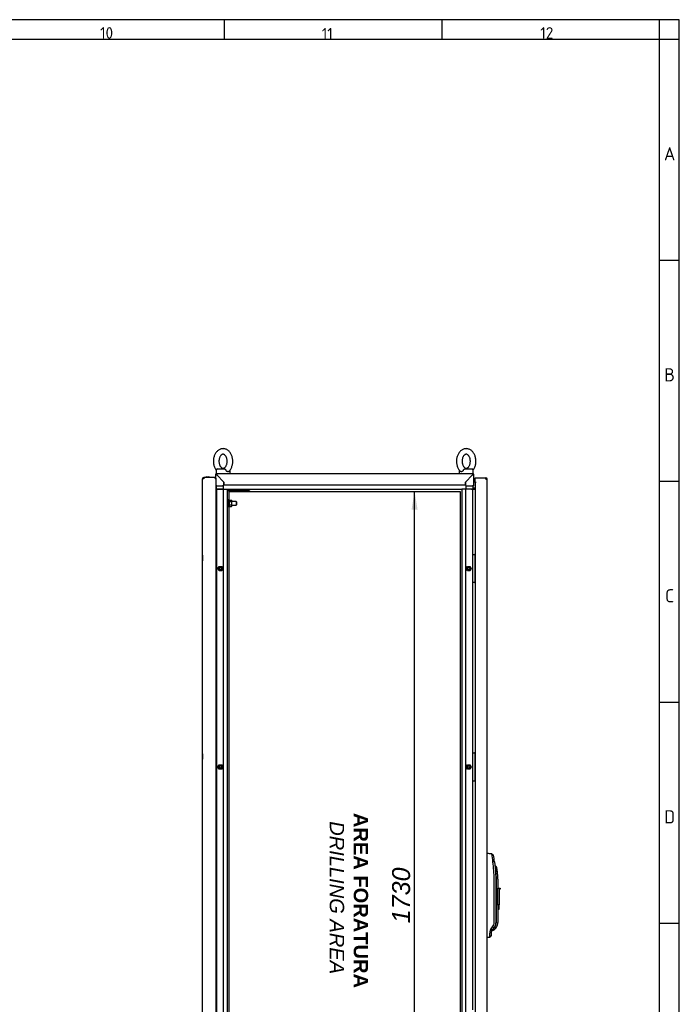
# Paper-space layout 'Layout1' of a CAD drawing. Extents: x 87 to 5769, y 148 to 4026.
# Tile 10 of 10: x 4356 to 5769, y 1917 to 4026. Entities that reach past the tile are written whole.
import ezdxf
from ezdxf.lldxf.tags import DXFTag

# ---------------------------------------------------------------- set-up
doc = ezdxf.new("R2010")
doc.units = 0
doc.header["$LTSCALE"] = 14.000014
doc.layers.get('0').update_dxf_attribs({"linetype": 'CONTINUOUS'})
for name, color, linetype in [('_TRANSLATION', 7, 'CONTINUOUS'), ('AE00100_03', 7, 'CONTINUOUS'), ('AE00198_03', 7, 'CONTINUOUS'), ('AE00217_25', 7, 'CONTINUOUS'), ('AE00219_00', 7, 'CONTINUOUS'), ('AE00219_03', 7, 'CONTINUOUS'), ('AE00224_00', 7, 'CONTINUOUS'), ('AE00368_00', 7, 'CONTINUOUS'), ('AE00500_10', 7, 'CONTINUOUS'), ('AE00715_01', 7, 'CONTINUOUS'), ('AE00992_10', 7, 'CONTINUOUS'), ('DEFAULT', 7, 'CONTINUOUS'), ('DV3__TRANSLATION', 7, 'CONTINUOUS'), ('F0000000_08', 7, 'CONTINUOUS'), ('F0000001_47', 7, 'CONTINUOUS'), ('F0000001_64', 7, 'CONTINUOUS'), ('M0000000_06', 7, 'CONTINUOUS'), ('M0000000_29', 7, 'CONTINUOUS'), ('M0000000_39', 7, 'CONTINUOUS'), ('M0000000_54', 7, 'CONTINUOUS'), ('M0000000_58', 7, 'CONTINUOUS'), ('M0000000_70', 7, 'CONTINUOUS')]:
    doc.layers.add(name, color=color, linetype=linetype)
doc.styles.add('SEACAD_ARIAL', font='arial.ttf')
doc.styles.add('SEACAD_ARIALI', font='ariali.ttf')
tags = doc.linetypes.add('CENTER2', pattern=[28.575, 19.05, -3.175, 3.175, -3.175]).pattern_tags.tags
tags[10:11] = [DXFTag(74, 4), DXFTag(75, 0), DXFTag(340, '0'), DXFTag(46, 0.0), DXFTag(50, 0.0), DXFTag(44, 0.0), DXFTag(45, 0.0)]
tags[8:9] = [DXFTag(74, 4), DXFTag(75, 0), DXFTag(340, '0'), DXFTag(46, 0.0), DXFTag(50, 0.0), DXFTag(44, 0.0), DXFTag(45, 0.0)]
tags[6:7] = [DXFTag(74, 4), DXFTag(75, 0), DXFTag(340, '0'), DXFTag(46, 0.0), DXFTag(50, 0.0), DXFTag(44, 0.0), DXFTag(45, 0.0)]
tags[4:5] = [DXFTag(74, 4), DXFTag(75, 0), DXFTag(340, '0'), DXFTag(46, 0.0), DXFTag(50, 0.0), DXFTag(44, 0.0), DXFTag(45, 0.0)]
doc.dimstyles.new('ISO', dxfattribs={"dimtxt": 16.5, "dimasz": 16.5, "dimexe": 8.25, "dimexo": 8.25, "dimgap": 4.125, "dimtad": 1, "dimdec": 1, "dimtxsty": 'SEACAD_ARIAL', "dimblk1": '_SE_FILLED', "dimblk2": '_SE_FILLED', "dimsah": 1, "dimcen": 8.25, "dimazin": 3, "dimtfac": 0.7, "dimtdec": 3, "dimtmove": 0, "dimatfit": 3})

# ---------------------------------------------------------------- blocks, each defined once
blk = doc.blocks.new('DMBLK124')
at = {"layer": '_TRANSLATION', "linetype": 'CONTINUOUS'}
for points in [[(5208.5, 2976.7), (5202.1, 3015.2), (5195.6, 2976.7)], [(5208.5, 1323.7), (5195.6, 1323.7), (5202.1, 1285.2)]]:
    blk.add_hatch(color=7, dxfattribs=at).paths.add_polyline_path(points)
at = {"layer": '_TRANSLATION', "color": 7, "linetype": 'CONTINUOUS'}
for p, q in [((4823.9, 3015.2), (5221.3, 3015.2)), ((5202.1, 1285.2), (5202.1, 3015.2)), ((4823.9, 1285.2), (5221.3, 1285.2))]:
    blk.add_line(p, q, dxfattribs=at)
at = {"layer": '_TRANSLATION', "color": 7, "linetype": 'CONTINUOUS', "style": 'SEACAD_ARIALI'}
blk.add_text('1730', height=38.5, rotation=90, dxfattribs=at).set_placement((5192.4, 2090.3))
blk = doc.blocks.new('_SE_FILLED')
at = {"color": 0}
blk.add_line((0, 0), (-1, 0), dxfattribs=at)
blk.add_solid([(0, 0), (-1, -0.1665), (-1, 0.1665), (0, 0)], dxfattribs=at)

psp = doc.layouts.get("Layout1")

# ---------------------------------------------------------------- linework, layer by layer
at = {"color": 7, "linetype": 'CONTINUOUS'}
for p, q in [((5769.29, 4026.24), (87.28, 4026.24)), ((4794.02, 4026.24), (4794.02, 3983.84)), ((5260.46, 4026.24), (5260.46, 3983.84)), ((5769.29, 153.43), (5769.29, 4026.24)), ((5769.29, 3510.34), (5726.89, 3510.34)), ((5769.29, 3036.84), (5726.89, 3036.84)), ((5769.29, 2563.34), (5726.89, 2563.34)), ((5769.29, 2089.84), (5726.89, 2089.84))]:
    psp.add_line(p, q, dxfattribs=at)
at = {"layer": 'AE00100_03', "color": 7, "linetype": 'CONTINUOUS'}
psp.add_line((4756, 3046.52), (4761.4, 3046.52), dxfattribs=at)
for centre, start, end in [((4756, 3045.22), 90, 180), ((4761.4, 3045.22), 0, 90)]:
    psp.add_arc(centre, 1.3, start, end, dxfattribs=at)
at = {"layer": 'AE00198_03', "color": 7, "linetype": 'CONTINUOUS'}
for p, q in [((5331.9, 2877.97), (5331.2, 2877.97)), ((5331.9, 2867.47), (5331.9, 2877.97)), ((5331.2, 2867.47), (5331.9, 2867.47)), ((5331.9, 2832.97), (5331.2, 2832.97)), ((5331.9, 2822.47), (5331.9, 2832.97)), ((5331.2, 2822.47), (5331.9, 2822.47)), ((5331.9, 2452.97), (5331.2, 2452.97)), ((5331.9, 2442.47), (5331.9, 2452.97)), ((5331.2, 2442.47), (5331.9, 2442.47)), ((5331.9, 2407.97), (5331.2, 2407.97)), ((5331.9, 2397.47), (5331.9, 2407.97)), ((5331.2, 2397.47), (5331.9, 2397.47))]:
    psp.add_line(p, q, dxfattribs=at)
at = {"layer": 'AE00217_25', "color": 7, "linetype": 'CONTINUOUS'}
for p, q in [((4803.2, 2994.22), (4801.2, 2994.22)), ((4801.2, 2986.22), (4803.2, 2986.22)), ((4819.42, 2994.22), (4810.7, 2994.22)), ((4810.7, 2986.22), (4819.42, 2986.22)), ((4819.42, 2994.22), (4819.42, 2986.22)), ((4820.7, 2993.54), (4819.42, 2994.22)), ((4819.42, 2986.22), (4820.7, 2986.9)), ((4820.7, 2993.54), (4820.7, 2986.9))]:
    psp.add_line(p, q, dxfattribs=at)
at = {"layer": 'AE00219_00', "color": 7, "linetype": 'CONTINUOUS'}
for p, q in [((4809.24, 3017.22), (4808.7, 3016.72)), ((4808.7, 3016.72), (4820.7, 3016.72)), ((4808.7, 3016.72), (4808.7, 3016.22)), ((4811.7, 3020.22), (4811.7, 3019.72)), ((4817.7, 3019.72), (4817.7, 3020.22)), ((4820.7, 3016.72), (4820.16, 3017.22)), ((4820.7, 3016.22), (4820.7, 3016.72)), ((4834.24, 3017.22), (4833.7, 3016.72)), ((4833.7, 3016.72), (4845.7, 3016.72)), ((4833.7, 3016.72), (4833.7, 3016.22)), ((4836.7, 3020.22), (4836.7, 3019.72)), ((4842.7, 3019.72), (4842.7, 3020.22)), ((4845.7, 3016.72), (4845.16, 3017.22)), ((4845.7, 3016.22), (4845.7, 3016.72)), ((4808.7, 3016.22), (4820.7, 3016.22)), ((4833.7, 3016.22), (4845.7, 3016.22))]:
    psp.add_line(p, q, dxfattribs=at)
at = {"layer": 'AE00219_03', "color": 7, "linetype": 'CONTINUOUS'}
for p, q in [((4747.5, 2878.72), (4747.5, 2866.72)), ((4747.7, 2878.72), (4747.5, 2878.72)), ((4747.5, 2866.72), (4747.7, 2866.72)), ((4747.5, 2453.72), (4747.5, 2441.72)), ((4747.7, 2453.72), (4747.5, 2453.72)), ((4747.5, 2441.72), (4747.7, 2441.72))]:
    psp.add_line(p, q, dxfattribs=at)
at = {"layer": 'AE00224_00', "color": 7, "linetype": 'CONTINUOUS'}
for p, q in [((4803.2, 2981.72), (4803.2, 2998.72)), ((4804.7, 2998.72), (4803.2, 2998.72)), ((4804.7, 2981.72), (4804.7, 2998.72)), ((4805.7, 2996.22), (4804.7, 2998.72)), ((4805.7, 2997.15), (4809.65, 2997.15)), ((4805.7, 2995.42), (4805.7, 2997.15)), ((4805.7, 2993.68), (4805.7, 2995.42)), ((4810.7, 2995.71), (4809.65, 2997.15)), ((4810.7, 2984.73), (4810.7, 2995.71)), ((4803.2, 2981.72), (4804.7, 2981.72)), ((4804.7, 2981.72), (4805.7, 2984.22)), ((4805.7, 2993.68), (4809.65, 2993.68)), ((4805.7, 2990.22), (4805.7, 2993.68)), ((4805.7, 2986.76), (4805.7, 2990.22)), ((4805.7, 2986.76), (4809.65, 2986.76)), ((4805.7, 2985.02), (4805.7, 2986.76)), ((4805.7, 2983.29), (4805.7, 2985.02)), ((4805.7, 2983.29), (4809.65, 2983.29)), ((4809.65, 2983.29), (4810.7, 2984.73))]:
    psp.add_line(p, q, dxfattribs=at)
for points, knots in [([(4809.65, 2993.68), (4810.06, 2994.24), (4810.33, 2994.81), (4810.33, 2995.56), (4810.32, 2995.71), (4810.25, 2996), (4810.21, 2996.15), (4810.03, 2996.58), (4809.86, 2996.87), (4809.65, 2997.15)], [0, 0, 0, 0, 0.5, 0.5, 0.625, 0.625, 0.75, 0.75, 1, 1, 1, 1]), ([(4809.65, 2986.76), (4809.85, 2987.31), (4810.03, 2987.88), (4810.26, 2989.04), (4810.33, 2989.62), (4810.33, 2990.51), (4810.32, 2990.81), (4810.25, 2991.4), (4810.21, 2991.69), (4810.03, 2992.56), (4809.86, 2993.13), (4809.65, 2993.68)], [0, 0, 0, 0, 0.25, 0.25, 0.5, 0.5, 0.625, 0.625, 0.75, 0.75, 1, 1, 1, 1]), ([(4809.65, 2983.29), (4810.06, 2983.85), (4810.33, 2984.42), (4810.33, 2985.16), (4810.32, 2985.32), (4810.25, 2985.61), (4810.21, 2985.76), (4810.03, 2986.19), (4809.86, 2986.48), (4809.65, 2986.76)], [0, 0, 0, 0, 0.5, 0.5, 0.625, 0.625, 0.75, 0.75, 1, 1, 1, 1])]:
    psp.add_open_spline(points, degree=3, knots=knots, dxfattribs=at)
at = {"layer": 'AE00368_00', "color": 7, "linetype": 'CONTINUOUS'}
for p, q in [((4804.5, 3020.22), (4804.5, 3019.72)), ((4824.9, 3019.72), (4824.9, 3020.22)), ((4829.5, 3020.22), (4829.5, 3019.72)), ((4846.67, 3019.72), (4849.9, 3019.72)), ((4849.9, 3019.72), (4849.9, 3020.22))]:
    psp.add_line(p, q, dxfattribs=at)
for centre, start, end in [((4808.3, 3020.42), 270, 343.39845), ((4821.1, 3020.42), 196.60155, 270), ((4833.3, 3020.42), 270, 343.39845), ((4846.1, 3020.42), 196.60155, 270)]:
    psp.add_arc(centre, 0.7, start, end, dxfattribs=at)
at = {"layer": 'AE00500_10', "color": 7, "linetype": 'CONTINUOUS'}
for p, q in [((4777.2, 2877.42), (4777.7, 2877.42)), ((4777.7, 2868.02), (4777.2, 2868.02)), ((4780.79, 2850.25), (4783.47, 2854.9)), ((4783.47, 2845.55), (4780.79, 2850.2)), ((4781.87, 2850.22), (4784.03, 2853.97)), ((4784.03, 2846.47), (4781.87, 2850.22)), ((4783.52, 2854.92), (4788.88, 2854.92)), ((4784.03, 2853.97), (4788.37, 2853.97)), ((4788.37, 2853.97), (4790.53, 2850.22)), ((4790.53, 2850.22), (4788.37, 2846.47)), ((4788.93, 2854.9), (4791.61, 2850.25)), ((4791.61, 2850.2), (4788.93, 2845.55)), ((5312.79, 2850.25), (5315.47, 2854.9)), ((5315.47, 2845.55), (5312.79, 2850.2)), ((5313.87, 2850.22), (5316.03, 2853.97)), ((5316.03, 2846.47), (5313.87, 2850.22)), ((5315.52, 2854.92), (5320.88, 2854.92)), ((5316.03, 2853.97), (5320.37, 2853.97)), ((5320.37, 2853.97), (5322.53, 2850.22)), ((5322.53, 2850.22), (5320.37, 2846.47)), ((5320.93, 2854.9), (5323.61, 2850.25)), ((5323.61, 2850.2), (5320.93, 2845.55)), ((4777.2, 2832.42), (4777.7, 2832.42)), ((4788.88, 2845.52), (4783.52, 2845.52)), ((4788.37, 2846.47), (4784.03, 2846.47)), ((5320.88, 2845.52), (5315.52, 2845.52)), ((5320.37, 2846.47), (5316.03, 2846.47)), ((4777.7, 2823.02), (4777.2, 2823.02)), ((4777.2, 2452.42), (4777.7, 2452.42)), ((4777.7, 2443.02), (4777.2, 2443.02)), ((4780.79, 2425.25), (4783.47, 2429.9)), ((4781.87, 2425.22), (4784.03, 2428.97)), ((4783.52, 2429.92), (4788.88, 2429.92)), ((4784.03, 2428.97), (4788.37, 2428.97)), ((4788.37, 2428.97), (4790.53, 2425.22)), ((4788.93, 2429.9), (4791.61, 2425.25)), ((5312.79, 2425.25), (5315.47, 2429.9)), ((5313.87, 2425.22), (5316.03, 2428.97)), ((5315.52, 2429.92), (5320.88, 2429.92)), ((5316.03, 2428.97), (5320.37, 2428.97)), ((5320.37, 2428.97), (5322.53, 2425.22)), ((5320.93, 2429.9), (5323.61, 2425.25)), ((4777.2, 2407.42), (4777.7, 2407.42)), ((4783.47, 2420.55), (4780.79, 2425.2)), ((4784.03, 2421.47), (4781.87, 2425.22)), ((4788.88, 2420.52), (4783.52, 2420.52)), ((4788.37, 2421.47), (4784.03, 2421.47)), ((4790.53, 2425.22), (4788.37, 2421.47)), ((4791.61, 2425.2), (4788.93, 2420.55)), ((5315.47, 2420.55), (5312.79, 2425.2)), ((5316.03, 2421.47), (5313.87, 2425.22)), ((5320.88, 2420.52), (5315.52, 2420.52)), ((5320.37, 2421.47), (5316.03, 2421.47)), ((5322.53, 2425.22), (5320.37, 2421.47)), ((5323.61, 2425.2), (5320.93, 2420.55)), ((4777.7, 2398.02), (4777.2, 2398.02))]:
    psp.add_line(p, q, dxfattribs=at)
for centre in [(4786.2, 2850.22), (5318.2, 2850.22), (4786.2, 2425.22), (5318.2, 2425.22)]:
    psp.add_circle(centre, 2.46, dxfattribs=at)
for centre, radius, start, end in [((4780.83, 2850.22), 0.05, 150, 210), ((4786.2, 2850.22), 3, 75, 15), ((4783.52, 2854.87), 0.05, 90, 150), ((4788.88, 2854.87), 0.05, 30, 90), ((4791.57, 2850.22), 0.05, 330, 30), ((5312.83, 2850.22), 0.05, 150, 210), ((5318.2, 2850.22), 3, 75, 15), ((5315.52, 2854.87), 0.05, 90, 150), ((5320.88, 2854.87), 0.05, 30, 90), ((5323.57, 2850.22), 0.05, 330, 30), ((4783.52, 2845.57), 0.05, 210, 270), ((4788.88, 2845.57), 0.05, 270, 330), ((5315.52, 2845.57), 0.05, 210, 270), ((5320.88, 2845.57), 0.05, 270, 330), ((4786.2, 2425.22), 3, 75, 15), ((4783.52, 2429.87), 0.05, 90, 150), ((4788.88, 2429.87), 0.05, 30, 90), ((5318.2, 2425.22), 3, 75, 15), ((5315.52, 2429.87), 0.05, 90, 150), ((5320.88, 2429.87), 0.05, 30, 90), ((4780.83, 2425.22), 0.05, 150, 210), ((4783.52, 2420.57), 0.05, 210, 270), ((4788.88, 2420.57), 0.05, 270, 330), ((4791.57, 2425.22), 0.05, 330, 30), ((5312.83, 2425.22), 0.05, 150, 210), ((5315.52, 2420.57), 0.05, 210, 270), ((5320.88, 2420.57), 0.05, 270, 330), ((5323.57, 2425.22), 0.05, 330, 30)]:
    psp.add_arc(centre, radius, start, end, dxfattribs=at)
at = {"layer": 'AE00715_01', "color": 7, "linetype": 'CONTINUOUS'}
for p, q in [((4776.7, 3060.72), (4776.7, 3053.72)), ((4779.7, 3063.72), (4795, 3063.72)), ((4806.7, 3053.72), (4806.7, 3060.72)), ((5297.7, 3060.72), (5297.7, 3053.72)), ((5309.4, 3063.72), (5324.7, 3063.72)), ((5327.7, 3053.72), (5327.7, 3060.72)), ((4776.7, 3053.72), (4778, 3053.72)), ((4785.7, 3053.72), (4797.7, 3053.72)), ((5306.7, 3053.72), (5318.7, 3053.72)), ((5326.4, 3053.72), (5327.7, 3053.72))]:
    psp.add_line(p, q, dxfattribs=at)
for centre, start, end in [((4779.7, 3060.72), 90, 180), ((4803.7, 3060.72), 0, 10.76954), ((5300.7, 3060.72), 169.13292, 180), ((5324.7, 3060.72), 0, 90)]:
    psp.add_arc(centre, 3, start, end, dxfattribs=at)
for points, knots in [([(4791.7, 3107.22), (4791.04, 3107.2), (4789.62, 3107.15), (4787.16, 3106.66), (4784.56, 3105.7), (4782.07, 3104.31), (4779.75, 3102.53), (4777.63, 3100.36), (4775.75, 3097.84), (4774.12, 3095), (4772.8, 3091.9), (4771.8, 3088.6), (4771.13, 3085.14), (4770.82, 3081.61), (4770.86, 3078.04), (4771.25, 3074.51), (4772, 3071.06), (4773.09, 3067.76), (4774.52, 3064.65), (4775.83, 3062.56), (4776.63, 3061.45), (4776.78, 3061.24)], [0, 0, 0, 0, 0.03244993, 0.0816627, 0.13089294, 0.18055797, 0.23098116, 0.28231484, 0.33451998, 0.38740793, 0.44073212, 0.49427857, 0.54789014, 0.60153131, 0.65522054, 0.70900139, 0.76291181, 0.81699752, 0.87127341, 0.92567607, 0.93825658, 0.93825658, 0.93825658, 0.93825658]), ([(4804.18, 3058.51), (4804.95, 3059.3), (4806.26, 3060.66), (4808.11, 3063.32), (4809.65, 3066.21), (4810.89, 3069.38), (4811.81, 3072.72), (4812.38, 3076.2), (4812.61, 3079.75), (4812.47, 3083.32), (4811.99, 3086.83), (4811.15, 3090.25), (4809.97, 3093.5), (4808.45, 3096.54), (4806.62, 3099.31), (4804.49, 3101.74), (4802.12, 3103.78), (4799.53, 3105.37), (4796.83, 3106.49), (4794.14, 3107.12), (4792.55, 3107.19), (4791.7, 3107.22)], [0, 0, 0, 0, 0.050941, 0.1033419, 0.1563633, 0.2097599, 0.2633301, 0.3169471, 0.3705948, 0.4243005, 0.4781069, 0.5320562, 0.5861887, 0.6405065, 0.6949095, 0.7491704, 0.8029645, 0.8559345, 0.9078279, 0.9586123, 1, 1, 1, 1]), ([(5312.7, 3107.22), (5312.04, 3107.2), (5310.62, 3107.15), (5308.16, 3106.66), (5305.56, 3105.7), (5303.07, 3104.31), (5300.75, 3102.53), (5298.63, 3100.36), (5296.75, 3097.84), (5295.12, 3095), (5293.8, 3091.9), (5292.8, 3088.6), (5292.13, 3085.14), (5291.82, 3081.61), (5291.86, 3078.04), (5292.25, 3074.51), (5293, 3071.06), (5294.09, 3067.76), (5295.52, 3064.65), (5297.27, 3061.84), (5298.91, 3059.74), (5299.93, 3058.84), (5300.25, 3058.55)], [0, 0, 0, 0, 0.032445, 0.0816503, 0.1308731, 0.1805306, 0.2309462, 0.2822721, 0.3344693, 0.3873492, 0.4406653, 0.4942037, 0.5478071, 0.6014402, 0.6551213, 0.708894, 0.7627962, 0.8168737, 0.8711414, 0.9255358, 0.9798552, 1, 1, 1, 1]), ([(5327.62, 3061.24), (5328.12, 3061.9), (5329.21, 3063.52), (5330.65, 3066.21), (5331.89, 3069.38), (5332.81, 3072.72), (5333.38, 3076.2), (5333.61, 3079.75), (5333.47, 3083.32), (5332.99, 3086.83), (5332.15, 3090.25), (5330.97, 3093.5), (5329.45, 3096.54), (5327.62, 3099.31), (5325.49, 3101.74), (5323.12, 3103.78), (5320.53, 3105.37), (5317.83, 3106.49), (5315.14, 3107.12), (5313.55, 3107.19), (5312.7, 3107.22)], [0.06199318, 0.06199318, 0.06199318, 0.06199318, 0.10352877, 0.15653919, 0.20992461, 0.2634836, 0.31708951, 0.37072596, 0.42442047, 0.47821569, 0.53215375, 0.58627498, 0.64058147, 0.69497312, 0.74922267, 0.80300559, 0.85596448, 0.90784713, 0.95862088, 1, 1, 1, 1]), ([(4791.7, 3095.22), (4791.88, 3095.22), (4792.4, 3095.19), (4793.36, 3094.97), (4794.57, 3094.36), (4795.81, 3093.4), (4797.04, 3092.05), (4798.18, 3090.3), (4799.14, 3088.25), (4799.88, 3085.95), (4800.37, 3083.46), (4800.59, 3080.87), (4800.52, 3078.25), (4800.16, 3075.7), (4799.54, 3073.3), (4798.68, 3071.13), (4797.64, 3069.25), (4796.48, 3067.72), (4795.26, 3066.56), (4794.04, 3065.77), (4792.85, 3065.32), (4791.65, 3065.16), (4790.44, 3065.34), (4789.18, 3065.87), (4787.93, 3066.73), (4786.68, 3067.99), (4785.51, 3069.65), (4784.49, 3071.63), (4783.69, 3073.87), (4783.13, 3076.32), (4782.84, 3078.89), (4782.84, 3081.51), (4783.12, 3084.09), (4783.68, 3086.54), (4784.48, 3088.77), (4785.47, 3090.73), (4786.61, 3092.36), (4787.82, 3093.61), (4789.05, 3094.5), (4790.24, 3095.03), (4791.12, 3095.21), (4791.58, 3095.22), (4791.7, 3095.22)], [0, 0, 0, 0, 0.0121991, 0.0411948, 0.0670538, 0.091493, 0.117508, 0.1428604, 0.1680318, 0.1931992, 0.2184378, 0.2437498, 0.2690926, 0.2943994, 0.3195914, 0.3446249, 0.3694973, 0.3942866, 0.4191455, 0.4444383, 0.4708991, 0.4998777, 0.5332319, 0.559734, 0.584479, 0.6108374, 0.6363064, 0.6614955, 0.6866547, 0.7118719, 0.7371678, 0.7625081, 0.7878346, 0.8130617, 0.8381387, 0.8630496, 0.8878464, 0.9126646, 0.9377922, 0.9638507, 0.9920002, 1, 1, 1, 1]), ([(5312.7, 3095.22), (5312.88, 3095.22), (5313.4, 3095.19), (5314.36, 3094.97), (5315.57, 3094.36), (5316.81, 3093.4), (5318.04, 3092.05), (5319.18, 3090.3), (5320.14, 3088.25), (5320.88, 3085.95), (5321.37, 3083.46), (5321.59, 3080.87), (5321.52, 3078.25), (5321.16, 3075.7), (5320.54, 3073.3), (5319.68, 3071.13), (5318.64, 3069.25), (5317.48, 3067.72), (5316.26, 3066.56), (5315.04, 3065.77), (5313.85, 3065.32), (5312.65, 3065.16), (5311.44, 3065.34), (5310.18, 3065.87), (5308.93, 3066.73), (5307.68, 3067.99), (5306.51, 3069.65), (5305.49, 3071.63), (5304.69, 3073.87), (5304.13, 3076.32), (5303.84, 3078.89), (5303.84, 3081.51), (5304.12, 3084.09), (5304.68, 3086.54), (5305.48, 3088.77), (5306.47, 3090.73), (5307.61, 3092.36), (5308.82, 3093.61), (5310.05, 3094.5), (5311.24, 3095.03), (5312.12, 3095.21), (5312.58, 3095.22), (5312.7, 3095.22)], [0, 0, 0, 0, 0.0121991, 0.0411948, 0.0670538, 0.091493, 0.117508, 0.1428604, 0.1680318, 0.1931992, 0.2184378, 0.2437498, 0.2690926, 0.2943994, 0.3195914, 0.3446249, 0.3694973, 0.3942866, 0.4191455, 0.4444383, 0.4708991, 0.4998777, 0.5332319, 0.559734, 0.584479, 0.6108374, 0.6363064, 0.6614955, 0.6866547, 0.7118719, 0.7371678, 0.7625081, 0.7878346, 0.8130617, 0.8381387, 0.8630496, 0.8878464, 0.9126646, 0.9377922, 0.9638507, 0.9920002, 1, 1, 1, 1]), ([(4795, 3063.72), (4795.13, 3063.72), (4795.26, 3063.7), (4795.52, 3063.62), (4795.65, 3063.56), (4795.92, 3063.4), (4796.04, 3063.3), (4796.3, 3063.07), (4796.44, 3062.94), (4796.7, 3062.65), (4796.83, 3062.5), (4797.08, 3062.17), (4797.21, 3062), (4797.57, 3061.47), (4797.81, 3061.1), (4798.01, 3060.72)], [0, 0, 0, 0, 0.125, 0.125, 0.25, 0.25, 0.375, 0.375, 0.5, 0.5, 0.625, 0.625, 0.75, 0.75, 1, 1, 1, 1]), ([(4804.18, 3058.5), (4804.06, 3058.39), (4803.94, 3058.29), (4803.67, 3058.11), (4803.52, 3058.03), (4803.2, 3057.9), (4803.03, 3057.85), (4802.68, 3057.79), (4802.49, 3057.77), (4802.12, 3057.77), (4801.93, 3057.79), (4801.54, 3057.85), (4801.34, 3057.9), (4800.95, 3058.03), (4800.75, 3058.11), (4800.35, 3058.3), (4800.16, 3058.41), (4799.57, 3058.8), (4799.21, 3059.11), (4798.71, 3059.66), (4798.55, 3059.86), (4798.26, 3060.28), (4798.13, 3060.49), (4798.01, 3060.72)], [0.25768848, 0.25768848, 0.25768848, 0.25768848, 0.3125, 0.3125, 0.375, 0.375, 0.4375, 0.4375, 0.5, 0.5, 0.5625, 0.5625, 0.625, 0.625, 0.6875, 0.6875, 0.75, 0.75, 0.875, 0.875, 0.9375, 0.9375, 1, 1, 1, 1]), ([(5306.39, 3060.72), (5306.15, 3060.27), (5305.86, 3059.85), (5305.2, 3059.11), (5304.83, 3058.8), (5304.25, 3058.42), (5304.05, 3058.3), (5303.66, 3058.11), (5303.46, 3058.03), (5303.06, 3057.9), (5302.86, 3057.85), (5302.47, 3057.79), (5302.28, 3057.77), (5301.91, 3057.77), (5301.73, 3057.79), (5301.38, 3057.85), (5301.21, 3057.9), (5300.89, 3058.03), (5300.73, 3058.11), (5300.46, 3058.29), (5300.33, 3058.4), (5300.21, 3058.51)], [0, 0, 0, 0, 0.125, 0.125, 0.25, 0.25, 0.3125, 0.3125, 0.375, 0.375, 0.4375, 0.4375, 0.5, 0.5, 0.5625, 0.5625, 0.625, 0.625, 0.6875, 0.6875, 0.74508711, 0.74508711, 0.74508711, 0.74508711]), ([(5306.39, 3060.72), (5306.59, 3061.1), (5306.82, 3061.47), (5307.19, 3062), (5307.32, 3062.17), (5307.57, 3062.49), (5307.7, 3062.65), (5307.96, 3062.94), (5308.09, 3063.07), (5308.35, 3063.3), (5308.48, 3063.4), (5308.74, 3063.56), (5308.87, 3063.62), (5309.13, 3063.7), (5309.27, 3063.72), (5309.4, 3063.72)], [0, 0, 0, 0, 0.25, 0.25, 0.375, 0.375, 0.5, 0.5, 0.625, 0.625, 0.75, 0.75, 0.875, 0.875, 1, 1, 1, 1])]:
    psp.add_open_spline(points, degree=3, knots=knots, dxfattribs=at)
at = {"layer": 'AE00992_10', "color": 7, "linetype": 'CONTINUOUS'}
for p, q in [((5357.45, 2239.72), (5357.76, 2239.71)), ((5367.62, 2239.36), (5371, 2236.47)), ((5373.35, 2222.29), (5369.94, 2221.79)), ((5373.35, 2222.29), (5375.35, 2202.75)), ((5374.99, 2214.06), (5374.2, 2214.06)), ((5377.93, 2211.62), (5374.99, 2214.06)), ((5375.35, 2202.75), (5375.36, 2201.21)), ((5375.36, 2201.21), (5375.84, 2184.72)), ((5379.47, 2201.56), (5376.49, 2201.21)), ((5372.5, 2092.39), (5372.5, 2184.72)), ((5375.84, 2184.72), (5375.84, 2092.39)), ((5377.45, 2092.34), (5377.45, 2184.72)), ((5380.45, 2184.72), (5380.45, 2165.73)), ((5380.45, 2165.73), (5382.95, 2165.73)), ((5380.45, 2129.73), (5380.45, 2165.73)), ((5382.95, 2165.73), (5382.95, 2163.73)), ((5382.95, 2165.73), (5385.45, 2165.73)), ((5382.95, 2163.73), (5382.95, 2129.73)), ((5385.45, 2163.73), (5382.95, 2163.73)), ((5385.45, 2165.73), (5385.45, 2163.73)), ((5380.45, 2129.01), (5380.45, 2129.73)), ((5382.95, 2129.73), (5380.45, 2129.73)), ((5380.45, 2129.01), (5380.45, 2092.34)), ((5380.45, 2120.73), (5382.95, 2120.73)), ((5382.95, 2120.73), (5382.95, 2129.73)), ((5366.45, 2071.37), (5363.05, 2069.57)), ((5364.73, 2076.01), (5366.21, 2078.52)), ((5367.45, 2074.37), (5364.73, 2076.01)), ((5366.21, 2078.52), (5369.22, 2082.54)), ((5368.95, 2076.37), (5366.21, 2078.52)), ((5366.45, 2071.37), (5366.45, 2064.49)), ((5367.35, 2074.06), (5367.45, 2074.06)), ((5368.95, 2076.37), (5367.45, 2074.37)), ((5367.45, 2074.06), (5372.57, 2076.18)), ((5371.96, 2080.4), (5368.95, 2076.37)), ((5371.96, 2080.4), (5369.22, 2082.54)), ((5371.29, 2079.51), (5372.21, 2080.07)), ((5372.2, 2080.73), (5371.96, 2080.4)), ((5374.59, 2078.2), (5372.57, 2076.18)), ((5376.88, 2080.94), (5374.59, 2078.2)), ((5357.76, 2060.73), (5357.45, 2060.72)), ((5366.45, 2064.49), (5363, 2060.92)), ((5363, 2060.92), (5363, 2060.91))]:
    psp.add_line(p, q, dxfattribs=at)
for centre, radius, start, end in [((5078.66, 2192.31), 292.77, 5.78029, 9.24847), ((5102.77, 2184.72), 273.18, 7.90425, 10.9191), ((5103.26, 2184.74), 269.24, 359.9947, 7.90951), ((5138.17, 2179.83), 239.28, 5.1262, 8.22455), ((5235.48, 2184.72), 141.97, 0, 6.66995), ((5235.48, 2184.72), 144.97, 6.66995, 10.69218), ((5235.48, 2184.72), 144.97, 0, 6.66995), ((5356.06, 2092.39), 16.44, 323.21101, 359.97779), ((5360.45, 2092.34), 17, 313.77084, 0), ((5360.45, 2092.34), 20, 325.22791, 0), ((5152.26, 2066.33), 210.81, 358.52886, 0.88139), ((5375.75, 2069.7), 12.7, 150.18963, 180.57021), ((5371.45, 2071.37), 5, 143.18881, 180.0006), ((5378, 2061.95), 19.02, 93.37958, 107.72511)]:
    psp.add_arc(centre, radius, start, end, dxfattribs=at)
for centre, major_axis, start_param, end_param in [((5357.14, 2222.22), (-501.44, 17.51), 4.6927123, 4.712389), ((5357.14, 2078.22), (-501.44, -17.51), 1.5707963, 1.5812581)]:
    psp.add_ellipse(centre, major_axis=major_axis, ratio=0.0348783, start_param=start_param, end_param=end_param, dxfattribs=at)
for points, degree, knots in [([(5375.84, 2092.39), (5375.85, 2089.28), (5374.91, 2086.27), (5373.97, 2083.27), (5372.2, 2080.73)], 2, [0, 0, 0, 0.5, 0.5, 1, 1, 1]), ([(5367.45, 2074.06), (5367.45, 2074.06), (5367.46, 2074.07), (5367.48, 2074.11), (5367.53, 2074.19), (5367.6, 2074.29), (5367.68, 2074.43), (5367.78, 2074.59), (5367.9, 2074.79), (5368.04, 2075.01), (5368.2, 2075.27), (5368.38, 2075.55), (5368.51, 2075.77), (5368.57, 2075.87)], 3, [0.50001523, 0.50001523, 0.50001523, 0.50001523, 0.54423666, 0.58862653, 0.63321161, 0.67801832, 0.72307269, 0.76840034, 0.8140264, 0.85997552, 0.90627186, 0.95293901, 1, 1, 1, 1])]:
    psp.add_open_spline(points, degree=degree, knots=knots, dxfattribs=at)
at = {"layer": 'DEFAULT', "color": 7, "linetype": 'CONTINUOUS'}
for p, q in [((5726.89, 153.43), (5726.89, 4026.24)), ((5769.29, 3983.84), (87.28, 3983.84))]:
    psp.add_line(p, q, dxfattribs=at)
at = {"layer": 'DV3__TRANSLATION', "color": 7, "linetype": 'CENTER2'}
for p, q in [((4804.7, 3015.22), (5299.7, 3015.22)), ((4804.7, 1285.22), (4804.7, 3015.22)), ((5299.7, 3015.22), (5299.7, 1285.22))]:
    psp.add_line(p, q, dxfattribs=at)
at = {"layer": 'F0000000_08', "color": 7, "linetype": 'CONTINUOUS'}
for p, q in [((5326.7, 2820.72), (5326.7, 2879.72)), ((5327.2, 2880.22), (5327.7, 2880.22)), ((5327.7, 2880.22), (5330.2, 2880.22)), ((5330.2, 2880.22), (5330.7, 2880.22)), ((5330.7, 2880.22), (5330.79, 2880.22)), ((5330.95, 2880.22), (5330.79, 2880.22)), ((5331.2, 2879.72), (5331.2, 2820.72)), ((5331.35, 2880.02), (5331.95, 2879.22)), ((5327.7, 2820.22), (5327.2, 2820.22)), ((5330.2, 2820.22), (5327.7, 2820.22)), ((5330.7, 2820.22), (5330.2, 2820.22)), ((5330.79, 2820.22), (5330.7, 2820.22)), ((5331.95, 2821.22), (5331.35, 2820.42)), ((5326.7, 2395.72), (5326.7, 2454.72)), ((5327.2, 2455.22), (5327.7, 2455.22)), ((5327.7, 2455.22), (5330.2, 2455.22)), ((5330.2, 2455.22), (5330.7, 2455.22)), ((5330.7, 2455.22), (5330.79, 2455.22)), ((5330.95, 2455.22), (5330.79, 2455.22)), ((5331.2, 2454.72), (5331.2, 2395.72)), ((5331.35, 2455.02), (5331.95, 2454.22)), ((5327.7, 2395.22), (5327.2, 2395.22)), ((5330.2, 2395.22), (5327.7, 2395.22)), ((5330.7, 2395.22), (5330.2, 2395.22)), ((5330.79, 2395.22), (5330.7, 2395.22)), ((5331.95, 2396.22), (5331.35, 2395.42))]:
    psp.add_line(p, q, dxfattribs=at)
for centre, start, end in [((5327.2, 2879.72), 90, 180), ((5330.7, 2879.72), 0, 90), ((5330.95, 2879.72), 36.8699, 90), ((5327.2, 2820.72), 180, 270), ((5330.7, 2820.72), 270, 0), ((5330.95, 2820.72), 270, 323.1301), ((5327.2, 2454.72), 90, 180), ((5330.7, 2454.72), 0, 90), ((5330.95, 2454.72), 36.8699, 90), ((5327.2, 2395.72), 180, 270), ((5330.7, 2395.72), 270, 0), ((5330.95, 2395.72), 270, 323.1301)]:
    psp.add_arc(centre, 0.5, start, end, dxfattribs=at)
at = {"layer": 'F0000001_47', "color": 7, "linetype": 'CONTINUOUS'}
for p, q in [((4747.7, 1258.02), (4747.7, 3042.42)), ((4750.5, 3042.42), (4747.7, 3042.42)), ((4750.5, 3045.22), (4750.52, 3045.22)), ((4775.2, 3045.22), (4750.52, 3045.22)), ((4775.7, 3043.72), (4774.4, 3042.42)), ((4775.2, 3043.22), (4774.4, 3042.42)), ((4775.2, 3045.22), (4775.2, 3043.22)), ((4777.2, 3043.72), (4775.7, 3043.72)), ((4777.2, 1256.72), (4777.2, 3043.72))]:
    psp.add_line(p, q, dxfattribs=at)
for centre, radius, start, end in [((4750.5, 3042.42), 2.8, 90, 180), ((4924.5, 3042.58), 174, 179.12972, 180.05178)]:
    psp.add_arc(centre, radius, start, end, dxfattribs=at)
at = {"layer": 'F0000001_64', "color": 7, "linetype": 'CONTINUOUS'}
for p, q in [((5331.95, 3041.92), (5331.95, 3044.72)), ((5331.95, 3044.72), (5354.63, 3044.72)), ((5331.95, 3034.73), (5331.95, 3041.92)), ((5354.65, 3044.72), (5354.63, 3044.72)), ((5354.65, 3041.92), (5357.45, 3041.92)), ((5357.45, 1258.52), (5357.45, 3041.92)), ((5334.25, 3034.73), (5331.95, 3034.73)), ((5334.2, 3034.72), (5331.95, 3034.72)), ((5331.95, 3034.72), (5331.95, 1265.72)), ((5334.2, 3034.72), (5334.25, 3034.72)), ((5334.25, 3034.72), (5334.25, 3034.73))]:
    psp.add_line(p, q, dxfattribs=at)
for centre, radius, start, end in [((5200.58, 3042.22), 154.07, 359.8886, 0.9299), ((5354.65, 3041.92), 2.8, 0, 90)]:
    psp.add_arc(centre, radius, start, end, dxfattribs=at)
at = {"layer": 'M0000000_06', "color": 7, "linetype": 'CONTINUOUS'}
for p, q in [((4777.2, 3021.22), (4780.2, 3021.22)), ((4777.2, 3020.22), (4780.2, 3020.22)), ((4777.7, 3021.22), (4777.7, 3027.72)), ((4780.2, 3021.22), (4792.2, 3021.22)), ((4780.2, 3020.22), (4792.2, 3020.22)), ((5312.2, 3021.22), (5324.2, 3021.22)), ((5324.2, 3020.22), (5312.2, 3020.22)), ((5324.2, 3021.22), (5327.45, 3021.22)), ((5324.2, 3020.22), (5327.45, 3020.22)), ((5326.7, 3027.72), (5326.7, 3021.22)), ((5327.45, 3021.22), (5327.45, 3027.72)), ((5327.45, 3021.22), (5327.45, 3020.22))]:
    psp.add_line(p, q, dxfattribs=at)
at = {"layer": 'M0000000_29', "color": 7, "linetype": 'CONTINUOUS'}
for p, q in [((4777.7, 3020.22), (4777.7, 1280.22)), ((4793.45, 3020.22), (4792.2, 3020.22)), ((4792.2, 3020.22), (4792.2, 1280.22)), ((4793.45, 3020.22), (4797.5, 3020.22)), ((4797.5, 3020.22), (4801.2, 3020.22)), ((4801.2, 1280.22), (4801.2, 3020.22)), ((5303.2, 3020.22), (5303.2, 1280.22)), ((5306.9, 3020.22), (5303.2, 3020.22)), ((5310.95, 3020.22), (5306.9, 3020.22)), ((5312.2, 3020.22), (5310.95, 3020.22)), ((5312.2, 1280.22), (5312.2, 3020.22)), ((5326.7, 2879.72), (5326.7, 3020.22)), ((5327.45, 3020.22), (5328, 3020.22)), ((5328, 3020.22), (5331.95, 3020.22)), ((5326.7, 2454.72), (5326.7, 2820.72)), ((5326.7, 1904.72), (5326.7, 2395.72))]:
    psp.add_line(p, q, dxfattribs=at)
at = {"layer": 'M0000000_39', "color": 7, "linetype": 'CONTINUOUS'}
for p, q in [((4792.2, 3027.97), (4792.2, 3029.22)), ((5312.2, 3029.22), (4792.2, 3029.22)), ((4792.2, 3027.97), (4792.2, 3023.92)), ((4792.2, 3023.92), (4792.2, 3020.22)), ((4801.2, 3020.22), (5303.2, 3020.22)), ((5312.2, 3027.97), (5312.2, 3029.22)), ((5312.2, 3027.97), (5312.2, 3023.92)), ((5312.2, 3023.92), (5312.2, 3020.22))]:
    psp.add_line(p, q, dxfattribs=at)
at = {"layer": 'M0000000_54', "color": 7, "linetype": 'CONTINUOUS'}
for p, q in [((5328.7, 3021.42), (5327.45, 3021.42)), ((5331.95, 3022.72), (5328.7, 3022.72)), ((5328.7, 3022.72), (5328.7, 3021.52)), ((5328.7, 3021.52), (5331.95, 3021.52)), ((5331.95, 3021.42), (5328.7, 3021.42)), ((5328.7, 3021.42), (5328.7, 3020.22))]:
    psp.add_line(p, q, dxfattribs=at)
for radius, start in [(2, 231.31781), (3.2, 247.00661)]:
    psp.add_arc((5328.7, 3024.72), radius, start, 270, dxfattribs=at)
at = {"layer": 'M0000000_58', "color": 7, "linetype": 'CONTINUOUS'}
for p, q in [((4801.2, 3019.72), (4802.7, 3019.72)), ((4802.7, 3017.22), (4801.2, 3017.22)), ((4802.7, 3019.72), (4807.7, 3019.72)), ((4802.7, 3017.22), (4802.7, 3019.72)), ((4807.7, 3017.22), (4802.7, 3017.22)), ((4841.7, 3019.72), (4807.7, 3019.72)), ((4841.7, 3017.22), (4807.7, 3017.22)), ((4841.7, 3019.72), (4846.67, 3019.72)), ((4846.7, 3017.22), (4841.7, 3017.22)), ((4846.7, 3019.72), (4846.7, 3017.22))]:
    psp.add_line(p, q, dxfattribs=at)
at = {"layer": 'M0000000_70', "color": 7, "linetype": 'CONTINUOUS'}
for p, q in [((4775.2, 3050.92), (4775.2, 3043.22)), ((4778, 3053.72), (4785.59, 3053.72)), ((4778, 3050.92), (4793.21, 3035.71)), ((4778, 3050.9), (4778, 3050.92)), ((4793.2, 3035.7), (4778, 3050.9)), ((4797.81, 3053.72), (5306.59, 3053.72)), ((5311.19, 3035.71), (5326.4, 3050.92)), ((5326.4, 3050.9), (5311.2, 3035.7)), ((5318.81, 3053.72), (5326.4, 3053.72)), ((5326.4, 3050.9), (5326.4, 3050.92)), ((5329.2, 3027.72), (5329.2, 3050.92)), ((4778, 3027.72), (4777.2, 3027.72)), ((4778, 3027.72), (4792.2, 3027.72)), ((4793.2, 3029.22), (4793.2, 3035.7)), ((4793.21, 3035.71), (4793.21, 3029.22)), ((5311.19, 3029.22), (5311.19, 3035.71)), ((5311.2, 3035.7), (5311.2, 3029.22)), ((5312.2, 3027.72), (5326.4, 3027.72)), ((5329.2, 3027.72), (5326.4, 3027.72))]:
    psp.add_line(p, q, dxfattribs=at)
for centre, radius, start, end in [((4777.18, 3051.13), 1.97, 178.27936, 186.09261), ((4777.76, 3213.17), 162.27, 269.10323, 270.08508), ((5326.4, 3050.92), 2.8, 4.2591, 89.99999), ((5326.56, 3224.9), 174, 269.94822, 270.87028), ((5325.75, 3051.23), 3.44, 354.96889, 358.9547)]:
    psp.add_arc(centre, radius, start, end, dxfattribs=at)
for points, knots in [([(4778, 3053.72), (4777.98, 3053.72), (4777.93, 3053.72), (4777.84, 3053.72), (4777.73, 3053.71), (4777.59, 3053.69), (4777.41, 3053.66), (4777.19, 3053.6), (4776.93, 3053.51), (4776.68, 3053.39), (4776.44, 3053.25), (4776.22, 3053.09), (4776.02, 3052.9), (4775.83, 3052.7), (4775.67, 3052.48), (4775.53, 3052.24), (4775.41, 3051.99), (4775.33, 3051.78), (4775.28, 3051.6), (4775.25, 3051.47), (4775.23, 3051.33), (4775.22, 3051.23), (4775.21, 3051.16), (4775.21, 3051.15)], [0, 0, 0, 0, 0.01562937, 0.03125875, 0.06251515, 0.09377154, 0.12502794, 0.1875219, 0.25001587, 0.31250986, 0.37500382, 0.43749778, 0.49999175, 0.56248573, 0.62497969, 0.68747365, 0.74996763, 0.81246161, 0.843718, 0.8749744, 0.9062308, 0.93748719, 0.94780532, 0.94780532, 0.94780532, 0.94780532]), ([(4778, 3053.72), (4778, 3053.72), (4778, 3053.65), (4778, 3053.37), (4778, 3053.16), (4778, 3052.64), (4778, 3052.33), (4778, 3051.65), (4778, 3051.29), (4778, 3050.92)], [0, 0, 0, 0, 0.25, 0.25, 0.5, 0.5, 0.75, 0.75, 1, 1, 1, 1]), ([(5326.4, 3053.72), (5326.4, 3053.72), (5326.4, 3053.72), (5326.4, 3053.72), (5326.4, 3053.71), (5326.4, 3053.69), (5326.4, 3053.66), (5326.4, 3053.6), (5326.4, 3053.51), (5326.4, 3053.39), (5326.4, 3053.25), (5326.4, 3053.09), (5326.4, 3052.9), (5326.4, 3052.7), (5326.4, 3052.48), (5326.4, 3052.24), (5326.4, 3051.99), (5326.4, 3051.73), (5326.4, 3051.51), (5326.4, 3051.33), (5326.4, 3051.19), (5326.4, 3051.08), (5326.4, 3050.99), (5326.4, 3050.94), (5326.4, 3050.92)], [0, 0, 0, 0, 0.0156323, 0.0312635, 0.0625219, 0.0937791, 0.1250356, 0.187528, 0.25002, 0.3125143, 0.3750101, 0.4375058, 0.4999997, 0.5624941, 0.6249899, 0.6874856, 0.7499797, 0.812472, 0.8749644, 0.9062209, 0.9374781, 0.9687364, 0.9843677, 1, 1, 1, 1])]:
    psp.add_open_spline(points, degree=3, knots=knots, dxfattribs=at)

# ---------------------------------------------------------------- texts
at = {"attachment_point": 8}
for s, insert, char_height, width in [('{\\fSolid Edge ANSI|b0||i0||c0|p34;\\C7;\\H24.73512674;\\W1.;10}', (4542.13, 3985.58), 24.7351, 156.7805), ('{\\fSolid Edge ANSI|b0||i0||c0|p34;\\C7;\\H24.73512674;\\W1.;11}', (5015.06, 3983.86), 24.7351, 141.2747), ('{\\fSolid Edge ANSI|b0||i0||c0|p34;\\C7;\\H24.73512674;\\W1.;12}', (5485.4, 3985.58), 24.7351, 124.0461), ('{\\fSolid Edge ANSI|b0||i0||c0|p34;\\C7;\\H28.26871627;\\W1.;A}', (5748.57, 3724.85), 28.2687, 31.8024), ('{\\fSolid Edge ANSI|b0||i0||c0|p34;\\C7;\\H28.26871627;\\W1.;B}', (5748.63, 3251.35), 28.2687, 35.336), ('{\\fSolid Edge ANSI|b0||i0||c0|p34;\\C7;\\H28.26871627;\\W1.;C}', (5748.6, 2777.85), 28.2687, 33.5692), ('{\\fSolid Edge ANSI|b0||i0||c0|p34;\\C7;\\H28.26871627;\\W1.;D}', (5748.63, 2304.35), 28.2687, 35.336)]:
    psp.add_mtext(s, dxfattribs=dict(at, insert=insert, char_height=char_height, width=width))
at = {"layer": '_TRANSLATION', "insert": (5061.21, 2145.25), "char_height": 30.80003, "width": 393.0734, "attachment_point": 5, "rotation": 270}
psp.add_mtext('{\\fArial|b0||i0||c0|p34;\\C7;\\H30.8000308;\\W1.; }{\\fArial|b1||i0||c0|p34;\\C7;\\H30.8000308;\\W1.;AREA FORATURA \\P}{\\fArial|b0||i1||c0|p34;\\C7;\\H30.8000308;\\W1.;DRILLING AREA}', dxfattribs=at)

# ---------------------------------------------------------------- dimensions: what is measured, and where the dimension line sits
at = {"layer": '_TRANSLATION', "color": 7, "linetype": 'CONTINUOUS'}
dim = psp.add_linear_dim(base=(5202.06, 1285.22), p1=(4804.7, 1285.22), p2=(4804.7, 3015.22), angle=90, text='\\A1;<>', dimstyle='ISO', override={"dimtxt": 38.500039, "dimasz": 38.500039, "dimexe": 19.250019, "dimexo": 19.250019, "dimgap": 9.62501, "dimcen": 19.250019}, dxfattribs=at)
dim.commit()
dim.dimension.update_dxf_attribs({"geometry": 'DMBLK124', "text_midpoint": (5202.06, 2150.22), "dimtype": 161})

doc.saveas('drawing.dxf')
